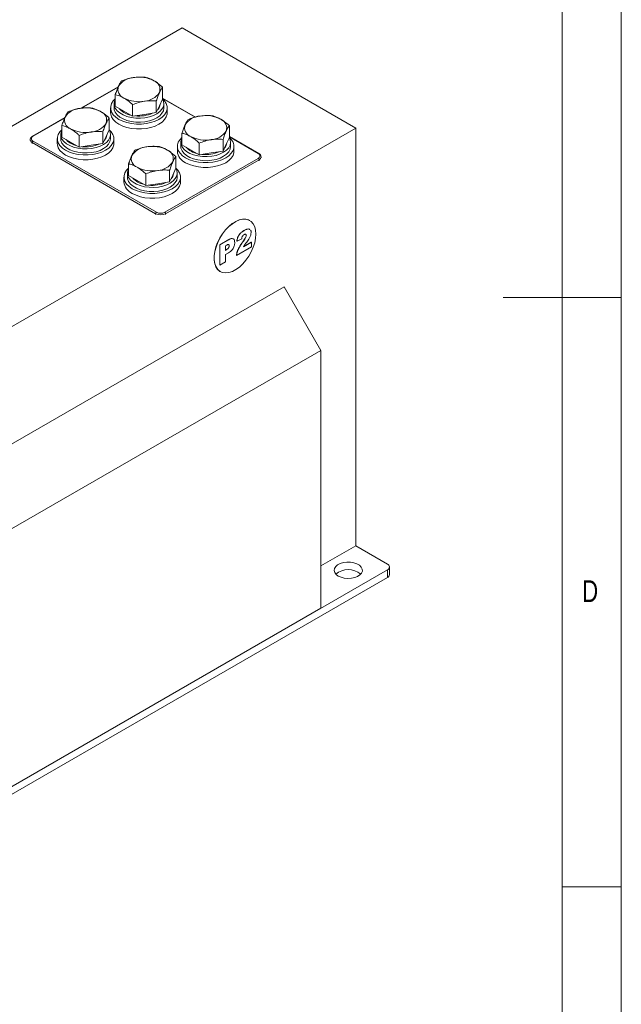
# Model space of a CAD drawing. Header units: millimetres. Extents: x 5 to 522, y 5 to 292.
# Tile 11 of 13: x 364 to 415, y 89 to 172. Entities that reach past the tile are written whole.
import ezdxf

# ---------------------------------------------------------------- set-up
doc = ezdxf.new("R2010")
doc.units = ezdxf.units.MM
doc.layers.add('1', color=7, linetype='Continuous')
doc.styles.add('SLDTEXTSTYLE0', font='TXT', dxfattribs={"width": 0.75})
doc.styles.add('SLDTEXTSTYLE4', font='TXT', dxfattribs={"width": 0.75, "bigfont": 'bigfont'})

# ---------------------------------------------------------------- blocks, each defined once
blk = doc.blocks.new('SW_NOTE_3')
at = {"layer": '1', "color": 0, "insert": (1.301, 4.495), "char_height": 3.439583, "attachment_point": 1, "style": 'SLDTEXTSTYLE4'}
blk.add_mtext('\\M+18441\\M+18480\\M+1847C\\M+18484 \\M+18474\\M+1847C\\M+18491 \\M+18481\\M+1847C\\M+18480\\M+1847D\\M+18471\\M+18479\\M+18482\\M+18480\\M+18472\\M+18470\\M+1847E\\M+18479\\M+18491', dxfattribs=at)

msp = doc.modelspace()

# ---------------------------------------------------------------- linework, layer by layer
at = {"color": 7, "linetype": 'Continuous', "lineweight": 0}
for p, q in [((415, 5), (415, 292)), ((410, 287), (410, 10)), ((415, 148.5), (405, 148.5)), ((410, 98.5), (415, 98.5))]:
    msp.add_line(p, q, dxfattribs=at)
at = {"color": 7, "linetype": 'Continuous', "lineweight": 15}
for p, q in [((335.3701, 146.8824), (377.7966, 171.3746)), ((377.7966, 171.3746), (392.5044, 162.884)), ((372.3618, 166.3933), (369.1909, 164.5627)), ((372.3439, 166.3491), (369.2595, 164.5685)), ((376.1272, 165.35), (376.1272, 166.3455)), ((372.112, 164.7289), (372.112, 165.7244)), ((378.9191, 163.8209), (376.1272, 165.4326)), ((371.7196, 164.5985), (371.7196, 164.1902)), ((372.0096, 164.9415), (372.0096, 164.5985)), ((372.8468, 164.3047), (372.112, 164.7289)), ((373.5817, 163.8805), (373.5817, 164.876)), ((375.5893, 164.191), (375.5893, 165.1866)), ((375.8583, 164.7705), (375.5893, 164.191)), ((376.1272, 165.35), (375.8583, 164.7705)), ((378.8792, 163.8102), (376.1272, 165.3988)), ((376.2296, 164.5985), (376.2296, 164.9415)), ((376.5196, 164.1902), (376.5196, 164.5985)), ((367.8363, 163.7808), (365.0893, 162.195)), ((373.5817, 163.8805), (372.8468, 164.3047)), ((374.5855, 164.0357), (373.5817, 163.8805)), ((375.5893, 164.191), (374.5855, 164.0357)), ((367.8184, 163.7366), (365.1393, 162.19)), ((367.5865, 162.1164), (367.5865, 163.1119)), ((371.6018, 162.7375), (371.6018, 163.733)), ((381.7841, 162.0844), (381.7841, 163.0799)), ((350.078, 138.3917), (392.5044, 162.884)), ((367.4841, 162.3289), (367.4841, 161.986)), ((368.3213, 161.6922), (367.5865, 162.1164)), ((369.0562, 161.2679), (369.0562, 162.2635)), ((371.0638, 161.5785), (371.0638, 162.574)), ((371.3328, 162.158), (371.0638, 161.5785)), ((371.6018, 162.7375), (371.3328, 162.158)), ((371.7041, 161.986), (371.7041, 162.3289)), ((377.7688, 161.4633), (377.7688, 162.4588)), ((381.7841, 162.0844), (381.5151, 161.5049)), ((384.2812, 160.7255), (381.7841, 162.167)), ((384.2312, 160.7205), (381.7841, 162.1332)), ((392.5044, 127.4461), (392.5044, 162.884)), ((364.8929, 161.9043), (364.8929, 161.8226)), ((375.5338, 155.6179), (365.0686, 161.6594)), ((365.0686, 161.6594), (365.0686, 161.5777)), ((365.1393, 161.7818), (375.6045, 155.7404)), ((367.1941, 161.986), (367.1941, 161.5777)), ((369.0562, 161.2679), (368.3213, 161.6922)), ((370.06, 161.4232), (369.0562, 161.2679)), ((371.0638, 161.5785), (370.06, 161.4232)), ((371.9941, 161.5777), (371.9941, 161.986)), ((377.3765, 161.3329), (377.3765, 160.9246)), ((377.6665, 161.6758), (377.6665, 161.3329)), ((378.5037, 161.039), (377.7688, 161.4633)), ((379.2385, 160.6148), (379.2385, 161.6104)), ((381.2461, 160.9254), (381.2461, 161.9209)), ((381.5151, 161.5049), (381.2461, 160.9254)), ((381.8865, 161.3329), (381.8865, 161.6758)), ((382.1765, 160.9246), (382.1765, 161.3329)), ((377.2586, 159.4718), (377.2586, 160.4674)), ((379.2385, 160.6148), (378.5037, 161.039)), ((380.2423, 160.7701), (379.2385, 160.6148)), ((381.2461, 160.9254), (380.2423, 160.7701)), ((384.4777, 160.3531), (384.4777, 160.4347)), ((373.2433, 158.8507), (373.2433, 159.8463)), ((376.3116, 155.7404), (384.2312, 160.3123)), ((384.3019, 160.1898), (376.3823, 155.6179)), ((384.3019, 160.1082), (384.3019, 160.1898)), ((373.141, 159.0633), (373.141, 158.7204)), ((373.9782, 158.4265), (373.2433, 158.8507)), ((374.713, 158.0023), (374.713, 158.9979)), ((376.7207, 158.3129), (376.7207, 159.3084)), ((376.9896, 158.8924), (376.7207, 158.3129)), ((377.2586, 159.4718), (376.9896, 158.8924)), ((377.361, 158.7204), (377.361, 159.0633)), ((372.851, 158.7204), (372.851, 158.3121)), ((374.713, 158.0023), (373.9782, 158.4265)), ((375.7168, 158.1576), (374.713, 158.0023)), ((376.7207, 158.3129), (375.7168, 158.1576)), ((377.651, 158.3121), (377.651, 158.7204)), ((375.5338, 155.5363), (375.5338, 155.6179)), ((376.3823, 155.6179), (376.3823, 155.5363)), ((383.5168, 155.0384), (383.5012, 155.0474)), ((383.0331, 154.179), (383.019, 154.1871)), ((383.226, 153.7718), (383.2118, 153.78)), ((380.9748, 152.9848), (381.7335, 153.4228)), ((380.9748, 151.27), (380.9748, 152.9848)), ((380.9889, 152.9766), (380.9748, 152.9848)), ((380.9889, 152.9766), (381.7477, 153.4146)), ((380.9889, 151.2619), (380.9889, 152.9766)), ((381.5732, 152.9576), (381.4518, 152.8875)), ((381.4518, 152.8875), (381.4518, 152.5089)), ((381.7477, 153.4146), (381.7335, 153.4228)), ((381.7796, 152.8857), (381.7655, 152.8939)), ((382.4353, 153.2914), (382.4212, 153.2995)), ((382.8403, 153.4886), (382.4353, 153.2914)), ((382.9334, 153.2237), (382.9192, 153.2318)), ((382.9934, 152.8198), (383.6502, 153.1991)), ((383.0087, 152.845), (383.6361, 153.2072)), ((383.6502, 153.1991), (383.6361, 153.2072)), ((383.6502, 153.1991), (383.6502, 152.7982)), ((381.4518, 152.5252), (381.5422, 152.5774)), ((381.4518, 152.5089), (381.5563, 152.5693)), ((381.7004, 152.2961), (381.4518, 152.1526)), ((381.4518, 152.1526), (381.4518, 151.5291)), ((381.5563, 152.5693), (381.5422, 152.5774)), ((382.3967, 152.0746), (382.3826, 152.0827)), ((383.6502, 152.7982), (382.3967, 152.0746)), ((380.9889, 151.2619), (380.9748, 151.27)), ((381.4518, 151.5291), (380.9889, 151.2619)), ((381.0014, 150.7172), (381.017, 150.7082)), ((386.4233, 149.4116), (356.1591, 131.9405)), ((386.4233, 149.4116), (389.5345, 144.0227)), ((389.5345, 144.0227), (359.2704, 126.5516)), ((389.5345, 122.1394), (389.5345, 144.0227)), ((392.5044, 127.4461), (389.5345, 125.7316)), ((395.1914, 125.8949), (392.5044, 127.4461)), ((348.3809, 98.382), (395.1914, 125.4051)), ((395.1914, 124.7518), (395.1914, 125.4051)), ((395.3671, 124.9968), (395.3671, 125.65)), ((348.3809, 97.7287), (395.1914, 124.7518)), ((389.5345, 122.1394), (359.2704, 104.6683))]:
    msp.add_line(p, q, dxfattribs=at)
at = {"color": 7, "linetype": 'Continuous', "lineweight": 15, "flags": 128}
for points in [[(376.1272, 165.3577), (376.2947, 165.184), (376.4378, 164.9571), (376.5105, 164.7193), (376.5105, 164.4778), (376.4378, 164.2399), (376.2947, 164.013), (376.0856, 163.8038), (375.8167, 163.6188), (375.4962, 163.4636), (375.1339, 163.3428), (374.7408, 163.2602), (374.3288, 163.2183), (373.9104, 163.2183), (373.4984, 163.2602), (373.1053, 163.3428), (372.743, 163.4636), (372.4225, 163.6188), (372.1536, 163.8038), (371.9445, 164.013), (371.8014, 164.2399), (371.7287, 164.4778), (371.7287, 164.7193), (371.8014, 164.9571), (371.9445, 165.184), (372.112, 165.3577)], [(376.2296, 164.5985), (376.2294, 164.5816), (376.187, 164.355), (376.0722, 164.1369), (375.8891, 163.935), (375.644, 163.7563), (375.3455, 163.6071), (375.0042, 163.4926), (374.6318, 163.4169), (374.2415, 163.3825), (373.847, 163.3906), (373.462, 163.4411), (373.1, 163.5321), (372.7737, 163.6604), (372.4946, 163.8216), (372.2723, 164.0099), (372.1147, 164.2189), (372.0273, 164.4411), (372.0096, 164.5985)], [(376.1186, 165.3313), (376.1979, 165.1517), (376.2294, 164.9245), (376.187, 164.6979), (376.0722, 164.4798), (375.8891, 164.2779), (375.644, 164.0993), (375.3455, 163.9501), (375.0042, 163.8356), (374.6318, 163.7598), (374.2415, 163.7254), (373.847, 163.7336), (373.462, 163.784), (373.1, 163.875), (372.7737, 164.0033), (372.4946, 164.1645), (372.2723, 164.3529), (372.1147, 164.5618), (372.0273, 164.7841), (372.0131, 165.0118), (372.0727, 165.2371), (372.112, 165.3162)], [(376.5196, 164.1902), (376.5105, 164.0695), (376.4378, 163.8316), (376.2947, 163.6047), (376.0856, 163.3955), (375.8167, 163.2105), (375.4962, 163.0553), (375.1339, 162.9346), (374.7408, 162.852), (374.3288, 162.81), (373.9104, 162.81), (373.4984, 162.852), (373.1053, 162.9346), (372.743, 163.0553), (372.4225, 163.2105), (372.1536, 163.3955), (371.9445, 163.6047), (371.8014, 163.8316), (371.7287, 164.0695), (371.7196, 164.1902)], [(372.8468, 164.2067), (372.6166, 164.3696), (372.4747, 164.5195)], [(373.3887, 163.9919), (373.1291, 164.0738), (372.8468, 164.2067)], [(371.6018, 162.7452), (371.7693, 162.5715), (371.9123, 162.3446), (371.985, 162.1068), (371.985, 161.8652), (371.9123, 161.6274), (371.7693, 161.4005), (371.5601, 161.1913), (371.2912, 161.0063), (370.9707, 160.8511), (370.6084, 160.7303), (370.2153, 160.6477), (369.8033, 160.6058), (369.3849, 160.6058), (368.9729, 160.6477), (368.5798, 160.7303), (368.2175, 160.8511), (367.8971, 161.0063), (367.6282, 161.1913), (367.419, 161.4005), (367.2759, 161.6274), (367.2032, 161.8652), (367.2032, 162.1068), (367.2759, 162.3446), (367.419, 162.5715), (367.5865, 162.7452)], [(371.5931, 162.7188), (371.6724, 162.5392), (371.7039, 162.312), (371.6615, 162.0854), (371.5467, 161.8673), (371.3636, 161.6654), (371.1185, 161.4868), (370.82, 161.3376), (370.4787, 161.2231), (370.1063, 161.1473), (369.7161, 161.1129), (369.3215, 161.1211), (368.9365, 161.1715), (368.5745, 161.2625), (368.2482, 161.3908), (367.9691, 161.552), (367.7468, 161.7404), (367.5892, 161.9493), (367.5018, 162.1716), (367.4876, 162.3993), (367.5472, 162.6246), (367.5865, 162.7037)], [(378.0794, 160.3532), (377.8105, 160.5382), (377.6013, 160.7473), (377.4582, 160.9743), (377.3856, 161.2121), (377.3856, 161.4536), (377.4582, 161.6915), (377.6013, 161.9184), (377.7688, 162.092)], [(381.7841, 162.092), (381.9516, 161.9184), (382.0947, 161.6915), (382.1673, 161.4536), (382.1673, 161.2121), (382.0947, 160.9743), (381.9516, 160.7473), (381.7424, 160.5382), (381.4735, 160.3532), (381.153, 160.1979), (380.7907, 160.0772), (380.3976, 159.9946), (379.9856, 159.9527), (379.5673, 159.9527), (379.1553, 159.9946), (378.7622, 160.0772), (378.3999, 160.1979), (378.0794, 160.3532)], [(371.9941, 161.5777), (371.985, 161.457), (371.9123, 161.2191), (371.7693, 160.9922), (371.5601, 160.783), (371.2912, 160.598), (370.9707, 160.4428), (370.6084, 160.322), (370.2153, 160.2394), (369.8033, 160.1975), (369.3849, 160.1975), (368.9729, 160.2394), (368.5798, 160.322), (368.2175, 160.4428), (367.8971, 160.598), (367.6282, 160.783), (367.419, 160.9922), (367.2759, 161.2191), (367.2032, 161.457), (367.1941, 161.5777)], [(371.7041, 161.986), (371.7039, 161.969), (371.6615, 161.7425), (371.5467, 161.5244), (371.3636, 161.3225), (371.1185, 161.1438), (370.82, 160.9946), (370.4787, 160.8801), (370.1063, 160.8044), (369.7161, 160.77), (369.3215, 160.7781), (368.9365, 160.8286), (368.5745, 160.9196), (368.2482, 161.0479), (367.9691, 161.209), (367.7468, 161.3974), (367.5892, 161.6064), (367.5018, 161.8286), (367.4841, 161.986)], [(368.3213, 161.5942), (368.0912, 161.7571), (367.9492, 161.907)], [(368.8632, 161.3794), (368.6036, 161.4613), (368.3213, 161.5942)], [(377.6665, 161.3329), (377.6841, 161.1755), (377.7715, 160.9532), (377.9291, 160.7443), (378.1514, 160.5559), (378.4306, 160.3948), (378.7569, 160.2664), (379.1188, 160.1755), (379.5038, 160.125), (379.8984, 160.1168), (380.2887, 160.1512), (380.661, 160.227), (381.0024, 160.3415), (381.3008, 160.4907), (381.5459, 160.6694), (381.7291, 160.8713), (381.8438, 161.0893), (381.8862, 161.3159), (381.8865, 161.3329)], [(377.7688, 162.0506), (377.7296, 161.9715), (377.67, 161.7462), (377.6841, 161.5184), (377.7715, 161.2962), (377.9291, 161.0872), (378.1514, 160.8989), (378.4306, 160.7377), (378.7569, 160.6094), (379.1188, 160.5184), (379.5038, 160.468), (379.8984, 160.4598), (380.2887, 160.4942), (380.661, 160.5699), (381.0024, 160.6844), (381.3008, 160.8336), (381.5459, 161.0123), (381.7291, 161.2142), (381.8438, 161.4323), (381.8862, 161.6589), (381.8548, 161.8861), (381.7754, 162.0657)], [(382.1765, 160.9246), (382.1673, 160.8038), (382.0947, 160.566), (381.9516, 160.3391), (381.7424, 160.1299), (381.4735, 159.9449), (381.153, 159.7897), (380.7907, 159.6689), (380.3976, 159.5863), (379.9856, 159.5444), (379.5673, 159.5444), (379.1553, 159.5863), (378.7622, 159.6689), (378.3999, 159.7897), (378.0794, 159.9449)], [(373.5539, 157.7407), (373.285, 157.9257), (373.0758, 158.1348), (372.9327, 158.3618), (372.8601, 158.5996), (372.8601, 158.8411), (372.9327, 159.079), (373.0758, 159.3059), (373.2433, 159.4795)], [(373.2433, 159.4381), (373.2041, 159.359), (373.1445, 159.1337), (373.1587, 158.9059), (373.2461, 158.6837), (373.4037, 158.4747), (373.6259, 158.2864), (373.9051, 158.1252), (374.2314, 157.9969), (374.5934, 157.9059), (374.9784, 157.8554), (375.3729, 157.8473), (375.7632, 157.8817), (376.1355, 157.9574), (376.4769, 158.0719), (376.7754, 158.2211), (377.0204, 158.3998), (377.2036, 158.6017), (377.3184, 158.8198), (377.3608, 159.0464), (377.3293, 159.2736), (377.25, 159.4532)], [(377.2586, 159.4795), (377.4261, 159.3059), (377.5692, 159.079), (377.6418, 158.8411), (377.6418, 158.5996), (377.5692, 158.3618), (377.4261, 158.1348), (377.2169, 157.9257), (376.948, 157.7407), (376.6276, 157.5854), (376.2653, 157.4647), (375.8721, 157.3821), (375.4601, 157.3401), (375.0418, 157.3401), (374.6298, 157.3821), (374.2367, 157.4647), (373.8744, 157.5854), (373.5539, 157.7407)], [(373.141, 158.7204), (373.1587, 158.563), (373.2461, 158.3407), (373.4037, 158.1318), (373.6259, 157.9434), (373.9051, 157.7823), (374.2314, 157.6539), (374.5934, 157.563), (374.9784, 157.5125), (375.3729, 157.5043), (375.7632, 157.5387), (376.1355, 157.6145), (376.4769, 157.729), (376.7754, 157.8782), (377.0204, 158.0568), (377.2036, 158.2588), (377.3184, 158.4768), (377.3608, 158.7034), (377.361, 158.7204)], [(377.651, 158.3121), (377.6418, 158.1913), (377.5692, 157.9535), (377.4261, 157.7266), (377.2169, 157.5174), (376.948, 157.3324), (376.6276, 157.1772), (376.2653, 157.0564), (375.8721, 156.9738), (375.4601, 156.9319), (375.0418, 156.9319), (374.6298, 156.9738), (374.2367, 157.0564), (373.8744, 157.1772), (373.5539, 157.3324)], [(383.5012, 155.0474), (383.4192, 155.0889), (383.1782, 155.1556), (382.9105, 155.1569), (382.6238, 155.0928), (382.3264, 154.9651), (382.0268, 154.7775), (381.7337, 154.5353), (381.4555, 154.2456), (381.2002, 153.9167), (380.9751, 153.558), (380.7867, 153.1799), (380.6405, 152.7932), (380.5406, 152.4091), (380.4899, 152.0386), (380.4899, 151.6923), (380.5406, 151.3803), (380.6405, 151.1115), (380.7867, 150.8937), (380.9751, 150.733), (381.0014, 150.7172)], [(384.0347, 153.8938), (384.0092, 154.2241), (383.9337, 154.5156), (383.8102, 154.7598), (383.6423, 154.9497), (383.4348, 155.0799), (383.1937, 155.1466), (382.926, 155.148), (382.6393, 155.0838), (382.3419, 154.9561), (382.0423, 154.7685), (381.7492, 154.5264), (381.471, 154.2366), (381.2157, 153.9077), (380.9906, 153.549), (380.8023, 153.1709), (380.656, 152.7842), (380.5562, 152.4001), (380.5055, 152.0296), (380.5055, 151.6834), (380.5562, 151.3714), (380.656, 151.1026), (380.8023, 150.8847), (380.9906, 150.7241), (381.2157, 150.6252), (381.471, 150.5911), (381.7492, 150.6226), (382.0423, 150.7189), (382.3419, 150.8771), (382.6393, 151.0928), (382.926, 151.3597), (383.1937, 151.6701), (383.4348, 152.0152), (383.6423, 152.3849), (383.8102, 152.7687), (383.9337, 153.1555), (384.0092, 153.5342), (384.0347, 153.8938)], [(391.0195, 124.8744), (391.2571, 124.768), (391.5332, 124.699), (391.8303, 124.6718), (392.1298, 124.6882), (392.4128, 124.747), (392.6616, 124.8446), (392.8605, 124.9749), (392.997, 125.1296), (393.0627, 125.299), (393.0532, 125.4726), (392.9693, 125.6394), (392.8162, 125.7888), (392.6035, 125.9116), (392.3446, 126), (392.0557, 126.0485), (391.755, 126.0539), (391.4615, 126.016), (391.1935, 125.9372), (390.9678, 125.8224), (390.7988, 125.6787), (390.6969, 125.5154), (390.6686, 125.3425), (390.7156, 125.171), (390.8351, 125.0116), (391.0195, 124.8744)]]:
    msp.add_lwpolyline(points, dxfattribs=at)
at = {"color": 7, "linetype": 'Continuous', "lineweight": 15}
for centre, radius, start, end in [((373.7521, 165.5297), 1.6432, 93.433502, 146.561121), ((374.1227, 164.447), 2.7631, 62.642825, 99.771097), ((373.1271, 166.1716), 0.7914, 160.538998, 249.257925), ((375.1121, 166.161), 0.7914, 340.538998, 69.257925), ((374.1165, 167.8856), 2.7631, 242.642825, 279.771097), ((374.4871, 166.8028), 1.6432, 273.433502, 326.561121), ((369.5972, 161.8345), 2.7631, 62.642825, 99.771097), ((375.1939, 164.9677), 0.7274, 315.588247, 354.614831), ((368.6016, 163.559), 0.7914, 160.538998, 249.257925), ((369.2267, 162.9172), 1.6432, 93.433502, 146.561121), ((370.5866, 163.5485), 0.7914, 340.538998, 69.257925), ((374.1331, 166.6796), 2.7805, 263.49514, 294.090938), ((379.409, 162.2641), 1.6432, 93.433502, 146.561121), ((379.7795, 161.1813), 2.7631, 62.642825, 99.771097), ((369.9616, 164.1903), 1.6432, 273.433502, 326.561121), ((378.7839, 162.9059), 0.7914, 160.538998, 249.257925), ((380.769, 162.8953), 0.7914, 340.538998, 69.257925), ((365.2168, 161.9859), 0.2183, 110.783421, 249.216579), ((365.11, 162.1491), 0.0503, 54.383729, 114.292118), ((369.5911, 165.273), 2.7631, 242.642825, 279.771097), ((370.6684, 162.3552), 0.7274, 315.588247, 354.614831), ((379.7734, 164.6199), 2.7631, 242.642825, 279.771097), ((380.1439, 163.5372), 1.6432, 273.433502, 326.561121), ((365.1871, 161.9297), 0.2952, 184.676741, 246.334411), ((365.2222, 161.6524), 0.1537, 122.605478, 177.394522), ((369.6076, 164.0671), 2.7805, 263.49514, 294.090938), ((374.8835, 159.6516), 1.6432, 93.433502, 146.561121), ((375.254, 158.5688), 2.7631, 62.642825, 99.771097), ((379.3661, 162.337), 1.6424, 221.262528, 258.742849), ((380.8207, 161.7161), 0.7587, 316.424105, 353.778972), ((374.2584, 160.2934), 0.7914, 160.538998, 249.257925), ((376.2435, 160.2828), 0.7914, 340.538998, 69.257925), ((378.5471, 161.0225), 1.1748, 184.782266, 246.537875), ((379.7825, 163.4617), 2.8271, 263.753249, 293.832829), ((384.2602, 160.6823), 0.0479, 64.042188, 127.253533), ((384.1538, 160.5164), 0.2183, 290.783421, 69.216579), ((384.177, 160.4651), 0.3023, 294.404164, 353.967385), ((375.6184, 160.9247), 1.6432, 273.433502, 326.561121), ((384.1484, 160.1828), 0.1537, 2.605478, 57.394522), ((375.2479, 162.0074), 2.7631, 242.642825, 279.771097), ((376.2952, 159.1035), 0.7587, 316.424105, 353.778972), ((374.0216, 158.41), 1.1748, 184.782266, 246.537875), ((374.8406, 159.7245), 1.6424, 221.262528, 258.742849), ((375.257, 160.8492), 2.8271, 263.753249, 293.832829), ((375.6873, 155.6109), 0.1537, 122.605478, 177.394522), ((375.9581, 156.4368), 0.9222, 242.609672, 297.390328), ((375.9581, 156.4228), 0.7685, 242.609672, 297.390328), ((376.2288, 155.6109), 0.1537, 2.605478, 57.394522), ((391.868, 123.7808), 1.6431, 49.903492, 130.096508), ((395.0984, 125.65), 0.262, 290.783421, 69.216579), ((395.0668, 125.0267), 0.3018, 294.374658, 354.305201)]:
    msp.add_arc(centre, radius, start, end, dxfattribs=at)
for points, knots in [([(373.6537, 167.17), (373.6299, 167.1661), (373.4497, 167.1371), (373.11, 167.0559), (372.8042, 166.9413), (372.6499, 166.8834)], [0, 0, 0, 0, 0.07009, 0.5307844, 1, 1, 1, 1]), ([(374.6575, 167.194), (374.4945, 167.2054), (374.1655, 167.2286), (373.8253, 167.1896), (373.6537, 167.17)], [0, 0, 0, 0, 0.495458, 1, 1, 1, 1]), ([(375.3924, 166.901), (375.365, 166.9165), (375.3103, 166.9474), (375.1594, 167.0244), (374.9394, 167.1177), (374.7519, 167.1684), (374.6575, 167.194)], [0, 0, 0, 0, 0.1100048, 0.2201601, 0.6077869, 1, 1, 1, 1]), ([(372.3809, 166.4352), (372.3746, 166.4213), (372.3263, 166.3161), (372.2352, 166.0913), (372.1533, 165.8475), (372.112, 165.7244)], [0, 0, 0, 0, 0.07009, 0.5307844, 1, 1, 1, 1]), ([(372.6499, 166.8834), (372.6062, 166.826), (372.5181, 166.7101), (372.4269, 166.5274), (372.3809, 166.4352)], [0, 0, 0, 0, 0.495458, 1, 1, 1, 1]), ([(376.1272, 166.3455), (376.1038, 166.3667), (376.0569, 166.4091), (375.9135, 166.534), (375.693, 166.7136), (375.4931, 166.8383), (375.3924, 166.901)], [0, 0, 0, 0, 0.09801571, 0.1960728, 0.59530894, 1, 1, 1, 1]), ([(375.8583, 165.8973), (375.8646, 165.9109), (375.9129, 166.0137), (376.004, 166.1812), (376.0859, 166.2904), (376.1272, 166.3455)], [0, 0, 0, 0, 0.07009, 0.5307844, 1, 1, 1, 1]), ([(372.112, 165.7244), (372.301, 165.6697), (372.5434, 165.5994), (372.792, 165.4618), (372.8468, 165.4315)], [0, 0, 0, 0, 0.7796361, 1, 1, 1, 1]), ([(372.8468, 165.4315), (372.946, 165.3697), (373.146, 165.2451), (373.3665, 165.0657), (373.5113, 164.9396), (373.5582, 164.8972), (373.5817, 164.876)], [0, 0, 0, 0, 0.3988575, 0.8039277, 0.901942, 1, 1, 1, 1]), ([(375.5893, 165.1866), (375.611, 165.2521), (375.6545, 165.3834), (375.7213, 165.5685), (375.7893, 165.7433), (375.8352, 165.8459), (375.8583, 165.8973)], [0, 0, 0, 0, 0.2472686, 0.4953626, 0.746874, 1, 1, 1, 1]), ([(370.1321, 164.5815), (369.969, 164.5929), (369.64, 164.6161), (369.2999, 164.5771), (369.1282, 164.5575)], [0, 0, 0, 0, 0.495458, 1, 1, 1, 1]), ([(370.8669, 164.2885), (370.8396, 164.304), (370.7848, 164.3349), (370.6339, 164.4119), (370.4139, 164.5052), (370.2264, 164.5559), (370.1321, 164.5815)], [0, 0, 0, 0, 0.1100048, 0.2201601, 0.6077869, 1, 1, 1, 1]), ([(373.5817, 164.876), (373.7447, 164.9379), (374.0737, 165.0629), (374.4139, 165.1291), (374.5855, 165.1626)], [0, 0, 0, 0, 0.495458, 1, 1, 1, 1]), ([(374.5855, 165.1626), (374.6093, 165.1661), (374.7111, 165.1812), (374.8913, 165.1992), (375.1253, 165.2082), (375.3586, 165.2044), (375.5123, 165.1925), (375.5893, 165.1866)], [0, 0, 0, 0, 0.0700556, 0.2998126, 0.5308313, 0.7650256, 1, 1, 1, 1]), ([(367.8554, 163.8227), (367.8491, 163.8088), (367.8008, 163.7036), (367.7098, 163.4788), (367.6278, 163.235), (367.5865, 163.1119)], [0, 0, 0, 0, 0.07009, 0.5307844, 1, 1, 1, 1]), ([(368.1244, 164.2709), (368.0807, 164.2135), (367.9926, 164.0976), (367.9014, 163.9149), (367.8554, 163.8227)], [0, 0, 0, 0, 0.495458, 1, 1, 1, 1]), ([(369.1282, 164.5575), (369.1044, 164.5536), (368.9243, 164.5246), (368.5845, 164.4433), (368.2787, 164.3287), (368.1244, 164.2709)], [0, 0, 0, 0, 0.07009, 0.5307844, 1, 1, 1, 1]), ([(371.6018, 163.733), (371.5783, 163.7542), (371.5314, 163.7966), (371.388, 163.9215), (371.1675, 164.1011), (370.9676, 164.2258), (370.8669, 164.2885)], [0, 0, 0, 0, 0.09801571, 0.1960728, 0.59530894, 1, 1, 1, 1]), ([(379.3106, 163.9043), (379.2868, 163.9005), (379.1849, 163.8841), (379.0048, 163.8464), (378.7708, 163.783), (378.5375, 163.707), (378.3837, 163.6476), (378.3068, 163.6178)], [0, 0, 0, 0, 0.07005562, 0.29981264, 0.53083129, 0.76502558, 1, 1, 1, 1]), ([(380.3144, 163.9283), (380.1514, 163.9398), (379.8223, 163.963), (379.4822, 163.924), (379.3106, 163.9043)], [0, 0, 0, 0, 0.495458, 1, 1, 1, 1]), ([(381.0492, 163.6354), (380.95, 163.6881), (380.7501, 163.7945), (380.5296, 163.8696), (380.3848, 163.9107), (380.3379, 163.9225), (380.3144, 163.9283)], [0, 0, 0, 0, 0.39885746, 0.80392775, 0.90194198, 1, 1, 1, 1]), ([(367.5865, 163.1119), (367.7755, 163.0572), (368.0179, 162.9869), (368.2665, 162.8493), (368.3213, 162.819)], [0, 0, 0, 0, 0.7796361, 1, 1, 1, 1]), ([(371.0638, 162.574), (371.0855, 162.6396), (371.129, 162.7709), (371.1958, 162.956), (371.2638, 163.1308), (371.3097, 163.2334), (371.3328, 163.2848)], [0, 0, 0, 0, 0.2472686, 0.4953626, 0.746874, 1, 1, 1, 1]), ([(371.3328, 163.2848), (371.3392, 163.2984), (371.3874, 163.4012), (371.4785, 163.5687), (371.5604, 163.6779), (371.6018, 163.733)], [0, 0, 0, 0, 0.07009, 0.5307844, 1, 1, 1, 1]), ([(378.0378, 163.1696), (378.0314, 163.1557), (377.9831, 163.0505), (377.8921, 162.8257), (377.8102, 162.5818), (377.7688, 162.4588)], [0, 0, 0, 0, 0.07009, 0.5307844, 1, 1, 1, 1]), ([(378.3068, 163.6178), (378.285, 163.5898), (378.2416, 163.5337), (378.1748, 163.4311), (378.1068, 163.3128), (378.0608, 163.2174), (378.0378, 163.1696)], [0, 0, 0, 0, 0.2472686, 0.4953626, 0.746874, 1, 1, 1, 1]), ([(381.7841, 163.0799), (381.5951, 163.2434), (381.3527, 163.453), (381.104, 163.6025), (381.0492, 163.6354)], [0, 0, 0, 0, 0.7796361, 1, 1, 1, 1]), ([(381.5151, 162.6317), (381.5215, 162.6453), (381.5698, 162.7481), (381.6608, 162.9156), (381.7427, 163.0248), (381.7841, 163.0799)], [0, 0, 0, 0, 0.07009, 0.5307844, 1, 1, 1, 1]), ([(365.0893, 162.195), (365.0639, 162.1787), (364.9961, 162.1353), (364.9249, 162.0441), (364.8851, 161.9545), (364.8947, 161.91), (364.8956, 161.906)], [0, 0, 0, 0, 0.2280449, 0.608268, 0.9651582, 1, 1, 1, 1]), ([(368.3213, 162.819), (368.4205, 162.7572), (368.6205, 162.6326), (368.841, 162.4532), (368.9858, 162.3271), (369.0327, 162.2847), (369.0562, 162.2635)], [0, 0, 0, 0, 0.3988575, 0.8039277, 0.901942, 1, 1, 1, 1]), ([(369.0562, 162.2635), (369.2192, 162.3254), (369.5482, 162.4504), (369.8884, 162.5166), (370.06, 162.55)], [0, 0, 0, 0, 0.495458, 1, 1, 1, 1]), ([(370.06, 162.55), (370.0838, 162.5536), (370.1856, 162.5687), (370.3658, 162.5867), (370.5998, 162.5957), (370.8331, 162.5919), (370.9868, 162.58), (371.0638, 162.574)], [0, 0, 0, 0, 0.0700556, 0.2998126, 0.5308313, 0.7650256, 1, 1, 1, 1]), ([(377.7688, 162.4588), (377.7923, 162.4529), (377.8392, 162.4412), (377.9826, 162.4005), (378.203, 162.3255), (378.403, 162.2193), (378.5037, 162.1659)], [0, 0, 0, 0, 0.09801571, 0.1960728, 0.59530894, 1, 1, 1, 1]), ([(378.5037, 162.1659), (378.531, 162.1497), (378.5858, 162.1175), (378.7366, 162.0203), (378.9567, 161.8594), (379.1442, 161.6937), (379.2385, 161.6104)], [0, 0, 0, 0, 0.1100048, 0.2201601, 0.6077869, 1, 1, 1, 1]), ([(381.2461, 161.9209), (381.2898, 162.0517), (381.378, 162.3157), (381.4691, 162.5257), (381.5151, 162.6317)], [0, 0, 0, 0, 0.495458, 1, 1, 1, 1]), ([(374.7851, 161.2918), (374.7613, 161.288), (374.6595, 161.2716), (374.4793, 161.2339), (374.2453, 161.1705), (374.012, 161.0945), (373.8583, 161.0351), (373.7813, 161.0053)], [0, 0, 0, 0, 0.07005562, 0.29981264, 0.53083129, 0.76502558, 1, 1, 1, 1]), ([(375.7889, 161.3158), (375.6259, 161.3273), (375.2969, 161.3505), (374.9567, 161.3115), (374.7851, 161.2918)], [0, 0, 0, 0, 0.495458, 1, 1, 1, 1]), ([(376.5238, 161.0229), (376.4246, 161.0756), (376.2246, 161.182), (376.0041, 161.2571), (375.8593, 161.2982), (375.8124, 161.31), (375.7889, 161.3158)], [0, 0, 0, 0, 0.39885746, 0.80392775, 0.90194198, 1, 1, 1, 1]), ([(379.2385, 161.6104), (379.4015, 161.6723), (379.7306, 161.7972), (380.0707, 161.8635), (380.2423, 161.8969)], [0, 0, 0, 0, 0.495458, 1, 1, 1, 1]), ([(380.2423, 161.8969), (380.2661, 161.9004), (380.4463, 161.9271), (380.786, 161.951), (381.0918, 161.931), (381.2461, 161.9209)], [0, 0, 0, 0, 0.07009, 0.5307844, 1, 1, 1, 1]), ([(373.5123, 160.5571), (373.5059, 160.5432), (373.4576, 160.438), (373.3666, 160.2132), (373.2847, 159.9693), (373.2433, 159.8463)], [0, 0, 0, 0, 0.07009, 0.5307844, 1, 1, 1, 1]), ([(373.7813, 161.0053), (373.7596, 160.9773), (373.7161, 160.9212), (373.6493, 160.8186), (373.5813, 160.7003), (373.5353, 160.6049), (373.5123, 160.5571)], [0, 0, 0, 0, 0.2472686, 0.4953626, 0.746874, 1, 1, 1, 1]), ([(377.2586, 160.4674), (377.0696, 160.6308), (376.8272, 160.8405), (376.5785, 160.99), (376.5238, 161.0229)], [0, 0, 0, 0, 0.7796361, 1, 1, 1, 1]), ([(376.9896, 160.0192), (376.996, 160.0328), (377.0443, 160.1356), (377.1353, 160.303), (377.2173, 160.4123), (377.2586, 160.4674)], [0, 0, 0, 0, 0.07009, 0.5307844, 1, 1, 1, 1]), ([(384.475, 160.433), (384.4708, 160.4732), (384.4622, 160.5559), (384.3858, 160.6555), (384.3137, 160.7038), (384.2812, 160.7255)], [0, 0, 0, 0, 0.3411176, 0.7036789, 1, 1, 1, 1]), ([(373.2433, 159.8463), (373.2668, 159.8404), (373.3137, 159.8287), (373.4571, 159.788), (373.6775, 159.713), (373.8775, 159.6068), (373.9782, 159.5534)], [0, 0, 0, 0, 0.09801571, 0.1960728, 0.59530894, 1, 1, 1, 1]), ([(376.7207, 159.3084), (376.7643, 159.4392), (376.8525, 159.7032), (376.9437, 159.9132), (376.9896, 160.0192)], [0, 0, 0, 0, 0.495458, 1, 1, 1, 1]), ([(373.9782, 159.5534), (374.0055, 159.5372), (374.0603, 159.5049), (374.2111, 159.4078), (374.4312, 159.2469), (374.6187, 159.0812), (374.713, 158.9979)], [0, 0, 0, 0, 0.1100048, 0.2201601, 0.6077869, 1, 1, 1, 1]), ([(374.713, 158.9979), (374.876, 159.0598), (375.2051, 159.1847), (375.5452, 159.251), (375.7168, 159.2844)], [0, 0, 0, 0, 0.495458, 1, 1, 1, 1]), ([(375.7168, 159.2844), (375.7406, 159.2879), (375.9208, 159.3146), (376.2606, 159.3385), (376.5664, 159.3185), (376.7207, 159.3084)], [0, 0, 0, 0, 0.07009, 0.5307844, 1, 1, 1, 1]), ([(382.4212, 153.2995), (382.4354, 153.3998), (382.4637, 153.5994), (382.6305, 153.8904), (382.8307, 154.0723), (382.9561, 154.1488), (383.019, 154.1871)], [0, 0, 0, 0, 0.2806057, 0.5583871, 0.7787554, 1, 1, 1, 1]), ([(382.4353, 153.2914), (382.4495, 153.3917), (382.4778, 153.5913), (382.6447, 153.8822), (382.8448, 154.0641), (382.9703, 154.1406), (383.0331, 154.179)], [0, 0, 0, 0, 0.2806057, 0.5583871, 0.7787554, 1, 1, 1, 1]), ([(383.0437, 153.851), (383.0129, 153.83), (382.9514, 153.788), (382.8636, 153.6488), (382.8491, 153.5495), (382.8403, 153.4886)], [0, 0, 0, 0, 0.2805495, 0.5594483, 1, 1, 1, 1]), ([(382.9192, 153.2318), (382.9872, 153.3284), (383.0819, 153.4628), (383.1898, 153.6536), (383.2045, 153.738), (383.2118, 153.78)], [0, 0, 0, 0, 0.5616127, 0.7817748, 1, 1, 1, 1]), ([(382.9334, 153.2237), (383.0014, 153.3202), (383.096, 153.4546), (383.2039, 153.6454), (383.2186, 153.7298), (383.226, 153.7718)], [0, 0, 0, 0, 0.5616127, 0.7817748, 1, 1, 1, 1]), ([(383.019, 154.1871), (383.0956, 154.2282), (383.2482, 154.3101), (383.4342, 154.3535), (383.494, 154.2927), (383.5081, 154.2784)], [0, 0, 0, 0, 0.4350239, 0.8663909, 1, 1, 1, 1]), ([(383.0331, 154.179), (383.1098, 154.2201), (383.2624, 154.3019), (383.4484, 154.3453), (383.5081, 154.2846), (383.5222, 154.2702)], [0, 0, 0, 0, 0.4350239, 0.8663909, 1, 1, 1, 1]), ([(383.226, 153.7718), (383.2222, 153.7989), (383.2148, 153.853), (383.1621, 153.8818), (383.1033, 153.8812), (383.0636, 153.8611), (383.0437, 153.851)], [0, 0, 0, 0, 0.2789123, 0.5585922, 0.7791416, 1, 1, 1, 1]), ([(383.2118, 153.78), (383.2084, 153.8077), (383.202, 153.8601), (383.165, 153.8753), (383.1476, 153.8825)], [0, 0, 0, 0, 0.5291396, 1, 1, 1, 1]), ([(383.631, 154.0293), (383.6229, 153.9525), (383.6068, 153.7988), (383.4698, 153.5067), (383.3399, 153.3232), (383.2603, 153.2109)], [0, 0, 0, 0, 0.2791343, 0.5589666, 1, 1, 1, 1]), ([(383.5755, 154.2248), (383.581, 154.2205), (383.6261, 154.1855), (383.6287, 154.1023), (383.631, 154.0293)], [0, 0, 0, 0, 0.1226296, 1, 1, 1, 1]), ([(381.5422, 152.5774), (381.5715, 152.5954), (381.6297, 152.631), (381.7092, 152.7095), (381.7584, 152.8097), (381.7631, 152.8658), (381.7655, 152.8939)], [0, 0, 0, 0, 0.2812298, 0.5603312, 0.7800203, 1, 1, 1, 1]), ([(381.5563, 152.5693), (381.5856, 152.5872), (381.6439, 152.6229), (381.7233, 152.7014), (381.7725, 152.8016), (381.7772, 152.8577), (381.7796, 152.8857)], [0, 0, 0, 0, 0.2812298, 0.5603312, 0.7800203, 1, 1, 1, 1]), ([(381.7796, 152.8857), (381.7782, 152.9067), (381.7753, 152.9485), (381.7489, 152.9927), (381.6844, 153.0183), (381.6191, 152.9827), (381.5732, 152.9576)], [0, 0, 0, 0, 0.1873815, 0.3746567, 0.5609424, 1, 1, 1, 1]), ([(381.7655, 152.8939), (381.764, 152.9147), (381.7609, 152.9562), (381.7371, 152.9998), (381.7094, 153.0071), (381.6971, 153.0103)], [0, 0, 0, 0, 0.3566559, 0.7131093, 1, 1, 1, 1]), ([(382.2425, 153.1675), (382.236, 153.0737), (382.2232, 152.8866), (382.0733, 152.5984), (381.8826, 152.4106), (381.7612, 152.3343), (381.7004, 152.2961)], [0, 0, 0, 0, 0.2800774, 0.5582503, 0.7787395, 1, 1, 1, 1]), ([(381.7335, 153.4228), (381.8078, 153.4642), (381.9382, 153.5368), (382.0403, 153.5046), (382.0843, 153.4908)], [0, 0, 0, 0, 0.5702641, 1, 1, 1, 1]), ([(381.7477, 153.4146), (381.822, 153.456), (381.9523, 153.5286), (382.0545, 153.4965), (382.0984, 153.4827)], [0, 0, 0, 0, 0.5702641, 1, 1, 1, 1]), ([(382.1401, 153.4759), (382.1406, 153.4759), (382.1886, 153.4683), (382.2282, 153.3498), (382.2377, 153.2284), (382.2425, 153.1675)], [0, 0, 0, 0, 0.0049518, 0.5013907, 1, 1, 1, 1]), ([(382.3826, 152.0827), (382.4011, 152.1924), (382.4381, 152.4117), (382.6295, 152.8159), (382.8093, 153.074), (382.9192, 153.2318)], [0, 0, 0, 0, 0.2795582, 0.5592499, 1, 1, 1, 1]), ([(382.3967, 152.0746), (382.4152, 152.1842), (382.4523, 152.4035), (382.6436, 152.8077), (382.8234, 153.0658), (382.9334, 153.2237)], [0, 0, 0, 0, 0.2795582, 0.5592499, 1, 1, 1, 1]), ([(383.2603, 153.2109), (383.2286, 153.168), (383.1764, 153.0972), (383.1046, 152.9976), (383.0475, 152.9097), (383.0114, 152.8498), (382.9934, 152.8198)], [0, 0, 0, 0, 0.3400225, 0.5600303, 0.7800043, 1, 1, 1, 1])]:
    msp.add_open_spline(points, degree=3, knots=knots, dxfattribs=at)

# ---------------------------------------------------------------- block references
at = {"layer": '1'}
msp.add_blockref('SW_NOTE_3', (243.6205, 156.5976), dxfattribs=at)

# ---------------------------------------------------------------- texts
at = {"color": 7, "linetype": 'Continuous', "lineweight": 0, "insert": (411.71, 124.5197), "char_height": 1.8521, "attachment_point": 1, "style": 'SLDTEXTSTYLE0'}
msp.add_mtext('D', dxfattribs=at)

doc.saveas('drawing.dxf')
